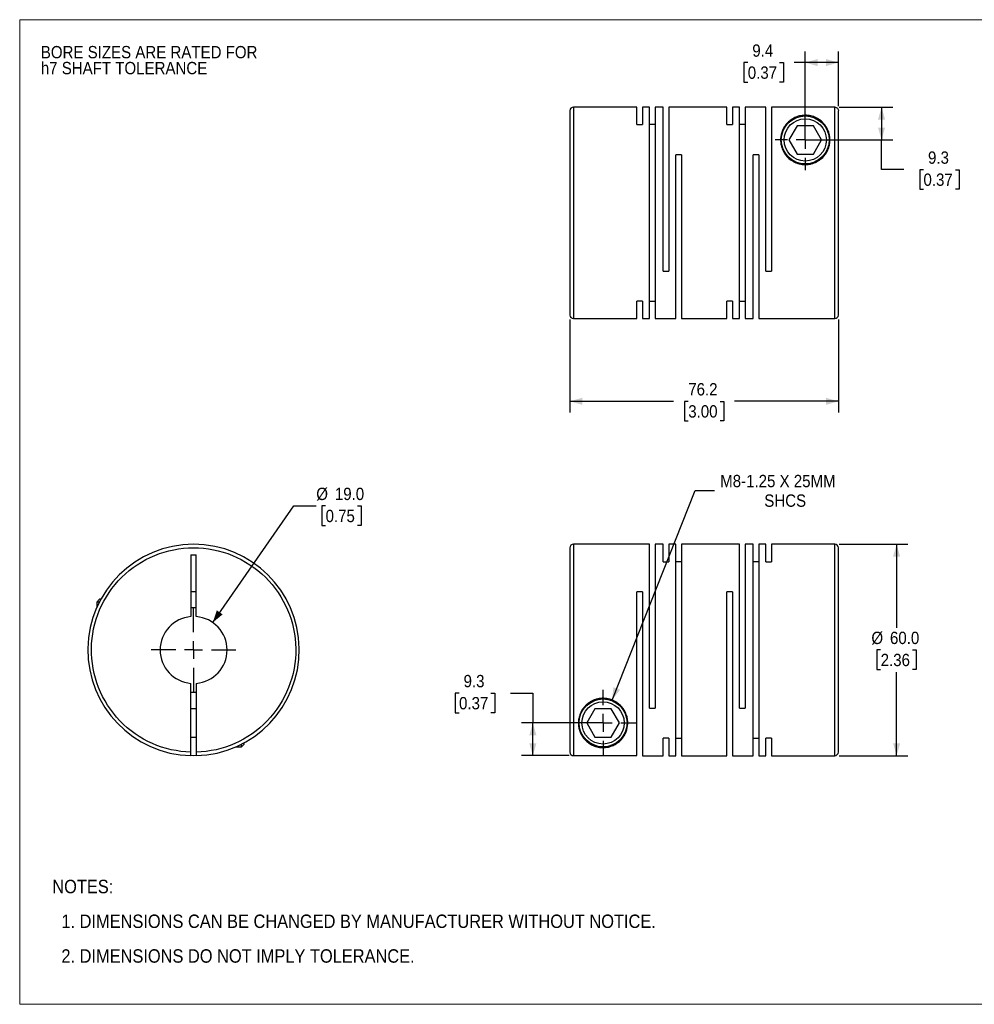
# Model space of a CAD drawing. Header units: millimetres. Extents: x 0 to 432, y 0 to 279.
# Tile 1 of 2: x 0 to 271, y 0 to 279. Entities that reach past the tile are written whole.
import ezdxf

# ---------------------------------------------------------------- set-up
doc = ezdxf.new("R2010")
doc.units = ezdxf.units.MM
doc.linetypes.add('SLD-Solid', pattern=[0])
doc.layers.add('SLD-0', color=7, linetype='SLD-Solid', lineweight=25)
doc.layers.add('TEXT', color=140, linetype='SLD-Solid', lineweight=25)
doc.styles.add('SLDTEXTSTYLE0', font='GOTHIC.TTF', dxfattribs={"width": 0.913})
doc.dimstyles.new('SLDDIMSTYLE0', dxfattribs={"dimtxt": 3.5, "dimasz": 3.5, "dimexe": 0, "dimexo": 0.0625, "dimgap": 0.875, "dimtad": 0, "dimtih": 1, "dimtoh": 1, "dimdec": 1, "dimrnd": 1e-09, "dimzin": 4, "dimdsep": 46, "dimtxsty": 'SLDTEXTSTYLE0', "dimsah": 1, "dimcen": 0, "dimadec": 0, "dimazin": 1, "dimtfac": 1, "dimtdec": 1, "dimtofl": 0, "dimtmove": 0, "dimatfit": 3, "dimfxl": 0, "dimfrac": 2, "dimtolj": 1, "dimtzin": 12, "dimarcsym": 0})
doc.dimstyles.new('SLDDIMSTYLE1', dxfattribs={"dimtxt": 3.5, "dimasz": 3.5, "dimexe": 0, "dimexo": 0.0625, "dimgap": 0.875, "dimtad": 0, "dimtih": 1, "dimtoh": 1, "dimdec": 1, "dimrnd": 1e-09, "dimzin": 4, "dimdsep": 46, "dimtxsty": 'SLDTEXTSTYLE0', "dimsah": 1, "dimcen": 0.09, "dimadec": 0, "dimazin": 1, "dimtfac": 1, "dimtdec": 1, "dimtofl": 0, "dimtmove": 0, "dimatfit": 3, "dimfxl": 0, "dimfrac": 2, "dimtolj": 1, "dimtzin": 12, "dimarcsym": 0})
doc.dimstyles.new('SLDDIMSTYLE2', dxfattribs={"dimtxt": 3.5, "dimasz": 3.5, "dimexe": 0, "dimexo": 0.0625, "dimgap": 0.875, "dimtad": 0, "dimtih": 1, "dimtoh": 1, "dimdec": 1, "dimrnd": 1e-09, "dimzin": 12, "dimdsep": 46, "dimtxsty": 'SLDTEXTSTYLE0', "dimsah": 1, "dimcen": 0.09, "dimadec": 0, "dimazin": 3, "dimtfac": 1, "dimtdec": 1, "dimtofl": 0, "dimtmove": 0, "dimatfit": 3, "dimfxl": 0, "dimfrac": 2, "dimtolj": 1, "dimtzin": 12, "dimarcsym": 0})
doc.dimstyles.new('SLDDIMSTYLE3', dxfattribs={"dimtxt": 3.5, "dimasz": 3.5, "dimexe": 0, "dimexo": 0.0625, "dimgap": 0.875, "dimtad": 0, "dimtih": 1, "dimtoh": 1, "dimdec": 1, "dimrnd": 1e-09, "dimzin": 12, "dimdsep": 46, "dimtxsty": 'SLDTEXTSTYLE0', "dimsah": 1, "dimcen": 0, "dimadec": 0, "dimazin": 3, "dimtfac": 1, "dimtdec": 1, "dimtofl": 0, "dimtmove": 0, "dimatfit": 3, "dimfxl": 0, "dimfrac": 2, "dimtolj": 1, "dimtzin": 12, "dimarcsym": 0})

# ---------------------------------------------------------------- blocks, each defined once
blk = doc.blocks.new('Block2')
at = {"color": 7, "linetype": 'SLD-Solid', "lineweight": 18}
for p, q in [((0, 279.4), (431.8, 279.4)), ((0, 279.4), (0, 0)), ((431.8, 279.4), (431.8, 0)), ((0, 0), (431.8, 0))]:
    blk.add_line(p, q, dxfattribs=at)
blk = doc.blocks.new('SW_NOTE_0_2')
at = {"layer": 'SLD-0', "color": 0, "char_height": 3.5, "attachment_point": 1, "style": 'SLDTEXTSTYLE0'}
for s, insert in [('BORE SIZES ARE RATED FOR ', (0, 4.47)), ('h7 SHAFT TOLERANCE', (0, -0.05))]:
    blk.add_mtext(s, dxfattribs=dict(at, insert=insert))
blk = doc.blocks.new('SW_NOTE_0_3')
at = {"layer": 'TEXT', "color": 0, "char_height": 3.81, "attachment_point": 1, "style": 'SLDTEXTSTYLE0'}
for s, insert in [('NOTES:', (0, 4.87)), ('  1. DIMENSIONS CAN BE CHANGED BY MANUFACTURER WITHOUT NOTICE.', (0, -4.99)), ('  2. DIMENSIONS DO NOT IMPLY TOLERANCE.', (0, -14.84))]:
    blk.add_mtext(s, dxfattribs=dict(at, insert=insert))
blk = doc.blocks.new('_D')
at = {"layer": 'SLD-0'}
for p, q in [((54.8, 108.34), (77.85, 141.41)), ((77.85, 141.41), (84.2, 141.41)), ((86.84, 141.41), (85.78, 141.41)), ((85.78, 141.41), (85.78, 135.86)), ((95.89, 141.41), (96.96, 141.41)), ((96.96, 141.41), (96.96, 135.86)), ((85.78, 135.86), (86.84, 135.86)), ((96.96, 135.86), (95.89, 135.86))]:
    blk.add_line(p, q, dxfattribs=at)
blk.add_solid([(54.8, 108.34), (57.62, 110.64), (55.98, 111.78)], dxfattribs=at)
at = {"layer": 'SLD-0', "char_height": 3.5, "attachment_point": 1, "style": 'SLDTEXTSTYLE0'}
for s, insert in [('%%c', (84.2, 146.59)), ('19.0', (89.48, 146.59)), ('0.75', (86.84, 140.33))]:
    blk.add_mtext(s, dxfattribs=dict(at, insert=insert))
blk = doc.blocks.new('SW_CENTERMARKSYMBOL_0')
at = {"layer": 'SLD-0', "color": 0}
for p, q in [((0, 5.08), (0, 12.04)), ((-5.08, 0), (-12.04, 0)), ((0, 0), (-2.54, 0)), ((0, 0), (0, 2.54)), ((0, 0), (0, -2.54)), ((0, 0), (2.54, 0)), ((5.08, 0), (12.04, 0)), ((0, -5.08), (0, -12.04))]:
    blk.add_line(p, q, dxfattribs=at)
blk = doc.blocks.new('_D_1')
at = {"layer": 'SLD-0'}
for p, q in [((232.69, 130.55), (252.14, 130.55)), ((248.96, 130.55), (248.96, 106.81)), ((244.43, 100.55), (243.37, 100.55)), ((243.37, 100.55), (243.37, 94.99)), ((253.49, 100.55), (254.55, 100.55)), ((254.55, 100.55), (254.55, 94.99)), ((243.37, 94.99), (244.43, 94.99)), ((248.96, 70.55), (248.96, 94.28)), ((254.55, 94.99), (253.49, 94.99)), ((232.69, 70.55), (252.14, 70.55))]:
    blk.add_line(p, q, dxfattribs=at)
for points in [[(248.96, 130.55), (247.96, 127.05), (249.96, 127.05)], [(248.96, 70.55), (249.96, 74.05), (247.96, 74.05)]]:
    blk.add_solid(points, dxfattribs=at)
at = {"layer": 'SLD-0', "char_height": 3.5, "attachment_point": 1, "style": 'SLDTEXTSTYLE0'}
for s, insert in [('%%c', (241.8, 105.73)), ('60.0', (247.07, 105.73)), ('2.36', (244.43, 99.46))]:
    blk.add_mtext(s, dxfattribs=dict(at, insert=insert))
blk = doc.blocks.new('_D_2')
at = {"layer": 'SLD-0'}
for p, q in [((124.73, 88.28), (123.66, 88.28)), ((123.66, 88.28), (123.66, 82.73)), ((133.78, 88.28), (134.85, 88.28)), ((134.85, 88.28), (134.85, 82.73)), ((139.34, 88.31), (145.69, 88.31)), ((145.69, 88.31), (145.69, 79.85)), ((123.66, 82.73), (124.73, 82.73)), ((134.85, 82.73), (133.78, 82.73)), ((164.35, 79.85), (142.51, 79.85)), ((145.69, 70.56), (145.69, 79.85)), ((155.95, 70.56), (142.51, 70.56))]:
    blk.add_line(p, q, dxfattribs=at)
for points in [[(145.69, 79.85), (144.69, 76.35), (146.69, 76.35)], [(145.69, 70.56), (146.69, 74.06), (144.69, 74.06)]]:
    blk.add_solid(points, dxfattribs=at)
at = {"layer": 'SLD-0', "char_height": 3.5, "attachment_point": 1, "style": 'SLDTEXTSTYLE0'}
for s, insert in [('9.3', (126.02, 93.47)), ('0.37', (124.73, 87.2))]:
    blk.add_mtext(s, dxfattribs=dict(at, insert=insert))
blk = doc.blocks.new('_D_3')
at = {"layer": 'SLD-0'}
for p, q in [((168.2, 86.35), (191.73, 145.77)), ((191.73, 145.77), (197.29, 145.77))]:
    blk.add_line(p, q, dxfattribs=at)
blk.add_solid([(168.2, 86.35), (170.42, 89.24), (168.56, 89.98)], dxfattribs=at)
at = {"layer": 'SLD-0', "char_height": 3.5, "attachment_point": 1, "style": 'SLDTEXTSTYLE0'}
for s, insert in [('M8-1.25 X 25MM', (198.87, 150.24)), ('SHCS', (211.39, 144.68))]:
    blk.add_mtext(s, dxfattribs=dict(at, insert=insert))
blk = doc.blocks.new('SW_CENTERMARKSYMBOL_1')
at = {"layer": 'SLD-0', "color": 0}
for p, q in [((0, 5.08), (0, 9.34)), ((-5.08, 0), (-9.34, 0)), ((0, 0), (-2.54, 0)), ((0, 0), (0, 2.54)), ((0, 0), (0, -2.54)), ((0, 0), (2.54, 0)), ((5.08, 0), (9.34, 0)), ((0, -5.08), (0, -9.34))]:
    blk.add_line(p, q, dxfattribs=at)
blk = doc.blocks.new('_D_5')
at = {"layer": 'SLD-0'}
for p, q in [((156.22, 194.31), (156.22, 167.94)), ((232.42, 194.31), (232.42, 167.94)), ((156.22, 171.11), (185.66, 171.11)), ((189.8, 171.09), (188.73, 171.09)), ((188.73, 171.09), (188.73, 165.53)), ((198.85, 171.09), (199.92, 171.09)), ((199.92, 171.09), (199.92, 165.53)), ((232.42, 171.11), (202.98, 171.11)), ((188.73, 165.53), (189.8, 165.53)), ((199.92, 165.53), (198.85, 165.53))]:
    blk.add_line(p, q, dxfattribs=at)
for points in [[(156.22, 171.11), (159.72, 170.11), (159.72, 172.11)], [(232.42, 171.11), (228.92, 172.11), (228.92, 170.11)]]:
    blk.add_solid(points, dxfattribs=at)
at = {"layer": 'SLD-0', "char_height": 3.5, "attachment_point": 1, "style": 'SLDTEXTSTYLE0'}
for s, insert in [('76.2', (189.8, 176.27)), ('3.00', (189.8, 170))]:
    blk.add_mtext(s, dxfattribs=dict(at, insert=insert))
blk = doc.blocks.new('_D_6')
at = {"layer": 'SLD-0'}
for p, q in [((232.69, 254.57), (247.85, 254.57)), ((244.68, 254.57), (244.68, 245.28)), ((224.29, 245.28), (247.85, 245.28)), ((244.68, 236.86), (244.68, 245.28)), ((251.03, 236.86), (244.68, 236.86)), ((256.58, 236.83), (255.51, 236.83)), ((255.51, 236.83), (255.51, 231.28)), ((265.63, 236.83), (266.7, 236.83)), ((266.7, 236.83), (266.7, 231.28)), ((255.51, 231.28), (256.58, 231.28)), ((266.7, 231.28), (265.63, 231.28))]:
    blk.add_line(p, q, dxfattribs=at)
for points in [[(244.68, 254.57), (243.68, 251.07), (245.68, 251.07)], [(244.68, 245.28), (245.68, 248.78), (243.68, 248.78)]]:
    blk.add_solid(points, dxfattribs=at)
at = {"layer": 'SLD-0', "char_height": 3.5, "attachment_point": 1, "style": 'SLDTEXTSTYLE0'}
for s, insert in [('9.3', (257.87, 242.02)), ('0.37', (256.58, 235.75))]:
    blk.add_mtext(s, dxfattribs=dict(at, insert=insert))
blk = doc.blocks.new('_D_7')
at = {"layer": 'SLD-0'}
for p, q in [((223.02, 246.55), (223.02, 270.42)), ((232.42, 254.84), (232.42, 270.42)), ((206.7, 267.21), (205.63, 267.21)), ((205.63, 267.21), (205.63, 261.66)), ((215.75, 267.21), (216.82, 267.21)), ((216.82, 267.21), (216.82, 261.66)), ((223.02, 267.24), (219.89, 267.24)), ((232.42, 267.24), (223.02, 267.24)), ((205.63, 261.66), (206.7, 261.66)), ((216.82, 261.66), (215.75, 261.66))]:
    blk.add_line(p, q, dxfattribs=at)
for points in [[(223.02, 267.24), (226.52, 266.24), (226.52, 268.24)], [(232.42, 267.24), (228.92, 268.24), (228.92, 266.24)]]:
    blk.add_solid(points, dxfattribs=at)
at = {"layer": 'SLD-0', "char_height": 3.5, "attachment_point": 1, "style": 'SLDTEXTSTYLE0'}
for s, insert in [('9.4', (207.99, 272.39)), ('0.37', (206.7, 266.13))]:
    blk.add_mtext(s, dxfattribs=dict(at, insert=insert))
blk = doc.blocks.new('SW_CENTERMARKSYMBOL_3')
at = {"layer": 'SLD-0', "color": 0}
for p, q in [((0, 5.08), (0, 8.54)), ((-5.08, 0), (-8.54, 0)), ((0, 0), (-2.54, 0)), ((0, 0), (0, 2.54)), ((0, 0), (0, -2.54)), ((0, 0), (2.54, 0)), ((5.08, 0), (8.54, 0)), ((0, -5.08), (0, -8.54))]:
    blk.add_line(p, q, dxfattribs=at)

msp = doc.modelspace()

# ---------------------------------------------------------------- linework, layer by layer
for p, q in [((175.22, 254.58), (157.22, 254.58)), ((157.22, 254.58), (157.22, 194.58)), ((175.22, 249.63), (175.22, 254.58)), ((178.82, 254.58), (176.82, 254.58)), ((176.82, 254.58), (176.82, 249.63)), ((178.82, 194.58), (178.82, 254.58)), ((182.72, 254.58), (180.42, 254.58)), ((180.42, 254.58), (180.42, 194.58)), ((182.72, 208.08), (182.72, 254.58)), ((200.72, 254.58), (184.32, 254.58)), ((184.32, 254.58), (184.32, 208.08)), ((200.72, 249.63), (200.72, 254.58)), ((204.32, 254.58), (202.32, 254.58)), ((202.32, 254.58), (202.32, 249.63)), ((204.32, 194.58), (204.32, 254.58)), ((211.82, 254.58), (205.92, 254.58)), ((205.92, 254.58), (205.92, 194.58)), ((211.82, 208.08), (211.82, 254.58)), ((213.42, 254.57), (213.42, 208.08)), ((231.42, 254.57), (213.42, 254.57)), ((231.42, 194.58), (231.42, 254.57)), ((175.22, 249.63), (176.82, 249.63)), ((180.42, 249.63), (178.82, 249.63)), ((200.72, 249.63), (202.32, 249.63)), ((205.92, 249.63), (204.32, 249.63)), ((220.71, 249.28), (218.4, 245.28)), ((225.33, 249.28), (220.71, 249.28)), ((227.64, 245.28), (225.33, 249.28)), ((218.4, 245.28), (220.71, 241.28)), ((225.33, 241.28), (227.64, 245.28)), ((186.32, 194.58), (186.32, 241.08)), ((187.92, 241.08), (186.32, 241.08)), ((187.92, 241.08), (187.92, 194.58)), ((208.22, 194.58), (208.22, 241.08)), ((209.82, 241.08), (208.22, 241.08)), ((209.82, 241.08), (209.82, 194.58)), ((220.71, 241.28), (225.33, 241.28)), ((182.72, 208.08), (184.32, 208.08)), ((211.82, 208.08), (213.42, 208.08)), ((176.82, 199.52), (175.22, 199.52)), ((175.22, 194.58), (175.22, 199.52)), ((176.82, 199.52), (176.82, 194.58)), ((178.82, 199.52), (180.42, 199.52)), ((202.32, 199.52), (200.72, 199.52)), ((200.72, 194.58), (200.72, 199.52)), ((202.32, 199.52), (202.32, 194.58)), ((204.32, 199.52), (205.92, 199.52)), ((157.22, 194.58), (175.22, 194.58)), ((176.82, 194.58), (178.82, 194.58)), ((180.42, 194.58), (186.32, 194.58)), ((187.92, 194.58), (200.72, 194.58)), ((202.32, 194.58), (204.32, 194.58)), ((205.92, 194.58), (208.22, 194.58)), ((209.82, 194.58), (231.42, 194.58)), ((178.82, 130.55), (157.22, 130.55)), ((157.22, 130.55), (157.22, 70.56)), ((178.82, 84.05), (178.82, 130.55)), ((182.72, 130.55), (180.42, 130.55)), ((180.42, 130.55), (180.42, 84.05)), ((182.72, 125.6), (182.72, 130.55)), ((186.32, 130.55), (184.32, 130.55)), ((184.32, 130.55), (184.32, 125.6)), ((186.32, 70.55), (186.32, 130.55)), ((204.32, 130.55), (187.92, 130.55)), ((187.92, 130.55), (187.92, 70.55)), ((204.32, 84.05), (204.32, 130.55)), ((208.22, 130.55), (205.92, 130.55)), ((205.92, 130.55), (205.92, 84.05)), ((208.22, 70.55), (208.22, 130.55)), ((211.82, 130.55), (209.82, 130.55)), ((209.82, 130.55), (209.82, 70.55)), ((211.82, 125.6), (211.82, 130.55)), ((231.42, 130.55), (213.42, 130.55)), ((213.42, 130.55), (213.42, 125.6)), ((231.42, 70.55), (231.42, 130.55)), ((48.62, 127.55), (50.12, 127.55)), ((48.62, 127.55), (48.62, 110.02)), ((50.12, 110.02), (50.12, 127.55)), ((182.72, 125.6), (184.32, 125.6)), ((187.92, 125.6), (186.32, 125.6)), ((209.82, 125.6), (208.22, 125.6)), ((211.82, 125.6), (213.42, 125.6)), ((22.67, 114.95), (21.87, 114.15)), ((23.05, 114.95), (22.67, 114.95)), ((50.12, 117.05), (48.62, 117.05)), ((176.82, 117.05), (175.22, 117.05)), ((175.22, 70.56), (175.22, 117.05)), ((176.82, 117.05), (176.82, 70.55)), ((202.32, 117.05), (200.72, 117.05)), ((200.72, 70.55), (200.72, 117.05)), ((202.32, 117.05), (202.32, 70.55)), ((21.87, 114.15), (21.87, 112.54)), ((22.63, 114.15), (21.87, 114.15)), ((48.62, 71.56), (48.62, 91.08)), ((50.12, 91.08), (50.12, 71.56)), ((50.12, 83.85), (48.62, 83.85)), ((163.31, 83.85), (161, 79.85)), ((167.93, 83.85), (163.31, 83.85)), ((170.24, 79.85), (167.93, 83.85)), ((178.82, 84.05), (180.42, 84.05)), ((204.32, 84.05), (205.92, 84.05)), ((161, 79.85), (163.31, 75.85)), ((167.93, 75.85), (170.24, 79.85)), ((48.62, 75.85), (50.12, 75.85)), ((163.31, 75.85), (167.93, 75.85)), ((182.72, 70.55), (182.72, 75.49)), ((184.32, 75.49), (182.72, 75.49)), ((184.32, 75.49), (184.32, 70.55)), ((186.32, 75.49), (187.92, 75.49)), ((208.22, 75.49), (209.82, 75.49)), ((213.42, 75.49), (211.82, 75.49)), ((211.82, 70.55), (211.82, 75.49)), ((213.42, 75.49), (213.42, 70.55)), ((61.36, 73.05), (62.97, 73.05)), ((62.97, 73.05), (63.77, 73.85)), ((62.97, 73.05), (62.97, 73.81)), ((63.77, 73.85), (63.77, 74.23)), ((157.22, 70.56), (175.22, 70.56)), ((176.82, 70.55), (182.72, 70.55)), ((184.32, 70.55), (186.32, 70.55)), ((187.92, 70.55), (200.72, 70.55)), ((202.32, 70.55), (208.22, 70.55)), ((209.82, 70.55), (211.82, 70.55)), ((213.42, 70.55), (231.42, 70.55))]:
    msp.add_line(p, q)
at = {"flags": 128}
msp.add_lwpolyline([(50.12, 70.56), (49.37, 70.55), (48.62, 70.56)], dxfattribs=at)
for centre, radius in [((223.02, 245.28), 6.8), ((223.02, 245.28), 6), ((165.62, 79.85), 6.8), ((165.62, 79.85), 6)]:
    msp.add_circle(centre, radius)
for centre, radius, start, end in [((157.22, 253.58), 1, 90, 180), ((157.22, 195.58), 1, 180, 270), ((231.42, 195.58), 1, 270, 0), ((49.37, 100.55), 30, 271.4325, 268.5675), ((157.22, 129.55), 1, 90, 180), ((231.42, 129.55), 1, 0, 90), ((49.37, 100.55), 12, 86.4167, 93.5833), ((49.37, 100.55), 9.5, 94.5281, 265.4719), ((49.37, 100.55), 9.5, 274.5281, 85.4719), ((49.37, 100.55), 12, 266.4167, 273.5833), ((231.42, 71.55), 1, 270, 0)]:
    msp.add_arc(centre, radius, start, end)
for points, knots in [([(231.42, 254.57), (231.56, 254.57), (231.68, 254.54), (231.93, 254.44), (232.04, 254.37), (232.31, 254.09), (232.42, 253.83), (232.42, 253.57)], [0, 0, 0, 0, 0.25, 0.25, 0.5, 0.5, 1, 1, 1, 1]), ([(156.22, 253.57), (156.22, 253.57), (156.22, 253.59), (156.22, 253.49), (156.22, 253.24), (156.22, 252.82), (156.22, 252.22), (156.22, 251.49), (156.22, 250.66), (156.22, 249.76), (156.22, 248.56), (156.22, 246.99), (156.22, 245.21), (156.22, 243.51), (156.22, 241.97), (156.22, 240.36), (156.22, 238.69), (156.22, 236.96), (156.22, 235.09), (156.22, 233.08), (156.22, 230.94), (156.22, 228.8), (156.22, 226.69), (156.22, 224.58), (156.22, 222.47), (156.22, 220.35), (156.22, 218.22), (156.22, 216.08), (156.22, 214.06), (156.22, 212.19), (156.22, 210.47), (156.22, 208.52), (156.22, 206.39), (156.22, 204.42), (156.22, 202.83), (156.22, 201.57), (156.22, 200.43), (156.22, 199.4), (156.22, 198.49), (156.22, 197.66), (156.22, 196.93), (156.22, 196.34), (156.22, 195.92), (156.22, 195.67), (156.22, 195.56), (156.22, 195.59), (156.22, 195.59)], [0, 0, 0, 0, 0.004116, 0.027255, 0.050368, 0.074219, 0.098691, 0.123203, 0.144472, 0.165695, 0.186968, 0.219506, 0.25205, 0.273763, 0.295429, 0.317148, 0.338416, 0.359639, 0.380912, 0.405419, 0.429893, 0.453744, 0.476855, 0.5, 0.52314, 0.546252, 0.570103, 0.594575, 0.619088, 0.640356, 0.661579, 0.682852, 0.71539, 0.747934, 0.769648, 0.791313, 0.813032, 0.8343, 0.855523, 0.876797, 0.901303, 0.925777, 0.949628, 0.972739, 0.995884, 1, 1, 1, 1]), ([(223.42, 252.27), (223.57, 252.26), (223.71, 252.25), (223.99, 252.21), (224.12, 252.19), (224.52, 252.12), (224.76, 252.06), (225.23, 251.92), (225.45, 251.85), (225.87, 251.68), (226.07, 251.58), (226.63, 251.29), (226.97, 251.08), (227.58, 250.61), (227.86, 250.35), (228.37, 249.81), (228.61, 249.52), (229.02, 248.91), (229.2, 248.59), (229.52, 247.91), (229.65, 247.56), (229.81, 247), (229.86, 246.81), (229.93, 246.42), (229.96, 246.22), (230.03, 245.62), (230.04, 245.21), (229.98, 244.36), (229.91, 243.92), (229.67, 243.04), (229.51, 242.6), (229.19, 241.95), (229.06, 241.73), (228.8, 241.31), (228.65, 241.1), (228.17, 240.5), (227.79, 240.12), (227.15, 239.62), (226.92, 239.46), (226.45, 239.17), (226.2, 239.03), (225.69, 238.8), (225.43, 238.7), (224.88, 238.52), (224.6, 238.45), (223.75, 238.29), (223.18, 238.26), (222.31, 238.31), (222.02, 238.34), (221.46, 238.45), (221.18, 238.52), (220.64, 238.69), (220.37, 238.79), (219.86, 239.03), (219.61, 239.16), (218.91, 239.59), (218.48, 239.92), (217.72, 240.68), (217.4, 241.08), (216.86, 241.92), (216.64, 242.36), (216.31, 243.23), (216.2, 243.67), (216.09, 244.32), (216.06, 244.54), (216.03, 244.96), (216.02, 245.17), (216.03, 245.79), (216.07, 246.19), (216.22, 246.97), (216.32, 247.34), (216.59, 248.06), (216.74, 248.39), (217.11, 249.04), (217.31, 249.34), (217.77, 249.92), (218.02, 250.19), (218.58, 250.7), (218.89, 250.94), (219.55, 251.37), (219.92, 251.57), (220.54, 251.83), (220.76, 251.91), (221.22, 252.05), (221.47, 252.11), (221.99, 252.21), (222.27, 252.24), (222.84, 252.28), (223.13, 252.28), (223.42, 252.27)], [0, 0, 0, 0, 0.007813, 0.007813, 0.015625, 0.015625, 0.03125, 0.03125, 0.046875, 0.046875, 0.0625, 0.0625, 0.09375, 0.09375, 0.125, 0.125, 0.15625, 0.15625, 0.1875, 0.1875, 0.21875, 0.21875, 0.234375, 0.234375, 0.25, 0.25, 0.28125, 0.28125, 0.3125, 0.3125, 0.34375, 0.34375, 0.359375, 0.359375, 0.375, 0.375, 0.40625, 0.40625, 0.421875, 0.421875, 0.4375, 0.4375, 0.453125, 0.453125, 0.46875, 0.46875, 0.5, 0.5, 0.515625, 0.515625, 0.53125, 0.53125, 0.546875, 0.546875, 0.5625, 0.5625, 0.59375, 0.59375, 0.625, 0.625, 0.65625, 0.65625, 0.6875, 0.6875, 0.703125, 0.703125, 0.71875, 0.71875, 0.75, 0.75, 0.78125, 0.78125, 0.8125, 0.8125, 0.84375, 0.84375, 0.875, 0.875, 0.90625, 0.90625, 0.9375, 0.9375, 0.953125, 0.953125, 0.96875, 0.96875, 0.984375, 0.984375, 1, 1, 1, 1]), ([(232.42, 195.58), (232.42, 195.58), (232.42, 198.58), (232.42, 209.3), (232.42, 216.58), (232.42, 231.83), (232.42, 239.19), (232.42, 250.18), (232.42, 253.37), (232.42, 253.57)], [0, 0, 0, 0, 0.25, 0.25, 0.5, 0.5, 0.75, 0.75, 1, 1, 1, 1]), ([(48.62, 71.56), (41, 71.75), (33.76, 74.95), (23.18, 85.94), (20.27, 93.3), (20.47, 108.55), (23.57, 115.83), (34.42, 126.54), (41.74, 129.55), (56.99, 129.55), (64.31, 126.54), (75.17, 115.83), (78.27, 108.55), (78.47, 93.3), (75.56, 85.94), (64.98, 74.95), (57.74, 71.75), (50.12, 71.56)], [0, 0, 0, 0, 0.125, 0.125, 0.25, 0.25, 0.375, 0.375, 0.5, 0.5, 0.625, 0.625, 0.75, 0.75, 0.875, 0.875, 1, 1, 1, 1]), ([(156.22, 129.55), (156.22, 129.55), (156.22, 126.54), (156.22, 115.83), (156.22, 108.55), (156.22, 93.3), (156.22, 85.94), (156.22, 74.95), (156.22, 71.75), (156.22, 71.56)], [0, 0, 0, 0, 0.25, 0.25, 0.5, 0.5, 0.75, 0.75, 1, 1, 1, 1]), ([(232.42, 71.56), (232.42, 71.55), (232.42, 71.53), (232.42, 71.64), (232.42, 71.88), (232.42, 72.31), (232.42, 72.9), (232.42, 73.63), (232.42, 74.46), (232.42, 75.37), (232.42, 76.57), (232.42, 78.13), (232.42, 79.92), (232.42, 81.61), (232.42, 83.15), (232.42, 84.77), (232.42, 86.44), (232.42, 88.16), (232.42, 90.03), (232.42, 92.05), (232.42, 94.19), (232.42, 96.32), (232.42, 98.44), (232.42, 100.55), (232.42, 102.65), (232.42, 104.77), (232.42, 106.91), (232.42, 109.05), (232.42, 111.06), (232.42, 112.93), (232.42, 114.65), (232.42, 116.61), (232.42, 118.74), (232.42, 120.71), (232.42, 122.29), (232.42, 123.55), (232.42, 124.7), (232.42, 125.72), (232.42, 126.63), (232.42, 127.46), (232.42, 128.19), (232.42, 128.78), (232.42, 129.21), (232.42, 129.46), (232.42, 129.56), (232.42, 129.54), (232.42, 129.54)], [0, 0, 0, 0, 0.0041157, 0.0272552, 0.0503678, 0.0742189, 0.0986911, 0.1232033, 0.1444715, 0.1656947, 0.1869681, 0.219506, 0.2520499, 0.2737634, 0.2954289, 0.3171476, 0.3384158, 0.359639, 0.3809123, 0.405419, 0.429893, 0.4537441, 0.4768548, 0.5, 0.5231395, 0.5462521, 0.5701033, 0.5945754, 0.6190877, 0.6403559, 0.6615791, 0.6828524, 0.7153904, 0.7479343, 0.7696477, 0.7913132, 0.8130319, 0.8343001, 0.8555233, 0.8767967, 0.9013034, 0.9257774, 0.9496284, 0.9727392, 0.9958843, 1, 1, 1, 1]), ([(172.15, 77.32), (172.01, 76.96), (171.85, 76.62), (171.47, 75.98), (171.26, 75.68), (170.79, 75.11), (170.53, 74.84), (170.11, 74.47), (169.96, 74.35), (169.64, 74.11), (169.48, 74), (168.96, 73.68), (168.59, 73.49), (167.96, 73.24), (167.73, 73.17), (167.25, 73.03), (167, 72.98), (166.46, 72.89), (166.18, 72.86), (165.74, 72.85), (165.6, 72.84), (165.31, 72.85), (165.16, 72.86), (164.88, 72.88), (164.74, 72.9), (164.47, 72.94), (164.34, 72.96), (163.96, 73.04), (163.72, 73.11), (163.03, 73.33), (162.63, 73.5), (161.9, 73.91), (161.57, 74.13), (160.97, 74.6), (160.69, 74.86), (160.19, 75.41), (159.97, 75.71), (159.36, 76.63), (159.05, 77.31), (158.8, 78.25), (158.76, 78.45), (158.69, 78.84), (158.67, 79.04), (158.61, 79.64), (158.61, 80.06), (158.69, 80.91), (158.77, 81.35), (159.03, 82.23), (159.2, 82.67), (159.66, 83.54), (159.93, 83.96), (160.44, 84.55), (160.62, 84.75), (161.01, 85.11), (161.21, 85.29), (161.65, 85.61), (161.88, 85.77), (162.36, 86.05), (162.61, 86.17), (163.13, 86.39), (163.4, 86.49), (163.95, 86.65), (164.23, 86.71), (165.09, 86.85), (165.66, 86.87), (166.53, 86.79), (166.82, 86.75), (167.37, 86.63), (167.65, 86.55), (168.18, 86.37), (168.45, 86.26), (168.95, 86.01), (169.2, 85.87), (169.65, 85.58), (169.87, 85.42), (170.29, 85.07), (170.48, 84.89), (171.03, 84.32), (171.34, 83.91), (171.86, 83.07), (172.07, 82.62), (172.38, 81.75), (172.48, 81.31), (172.58, 80.66), (172.6, 80.45), (172.62, 80.02), (172.63, 79.81), (172.59, 78.79), (172.43, 78.03), (172.15, 77.32)], [0, 0, 0, 0, 0.03125, 0.03125, 0.0625, 0.0625, 0.09375, 0.09375, 0.109375, 0.109375, 0.125, 0.125, 0.15625, 0.15625, 0.171875, 0.171875, 0.1875, 0.1875, 0.203125, 0.203125, 0.210938, 0.210938, 0.21875, 0.21875, 0.226563, 0.226563, 0.234375, 0.234375, 0.25, 0.25, 0.28125, 0.28125, 0.3125, 0.3125, 0.34375, 0.34375, 0.375, 0.375, 0.4375, 0.4375, 0.453125, 0.453125, 0.46875, 0.46875, 0.5, 0.5, 0.53125, 0.53125, 0.5625, 0.5625, 0.59375, 0.59375, 0.609375, 0.609375, 0.625, 0.625, 0.640625, 0.640625, 0.65625, 0.65625, 0.671875, 0.671875, 0.6875, 0.6875, 0.71875, 0.71875, 0.734375, 0.734375, 0.75, 0.75, 0.765625, 0.765625, 0.78125, 0.78125, 0.796875, 0.796875, 0.8125, 0.8125, 0.84375, 0.84375, 0.875, 0.875, 0.90625, 0.90625, 0.921875, 0.921875, 0.9375, 0.9375, 1, 1, 1, 1]), ([(48.62, 70.56), (48.62, 70.56), (48.62, 70.58), (48.62, 70.68), (48.62, 70.76), (48.62, 71.03), (48.62, 71.29), (48.62, 71.56)], [0, 0, 0, 0, 0.25, 0.25, 0.5, 0.5, 1, 1, 1, 1]), ([(50.12, 71.56), (50.12, 71.42), (50.12, 71.29), (50.12, 71.05), (50.12, 70.94), (50.12, 70.66), (50.12, 70.56), (50.12, 70.56)], [0, 0, 0, 0, 0.25, 0.25, 0.5, 0.5, 1, 1, 1, 1]), ([(156.22, 71.56), (156.22, 71.42), (156.25, 71.29), (156.35, 71.05), (156.42, 70.94), (156.7, 70.66), (156.96, 70.56), (157.22, 70.56)], [0, 0, 0, 0, 0.25, 0.25, 0.5, 0.5, 1, 1, 1, 1])]:
    msp.add_open_spline(points, degree=3, knots=knots)

# ---------------------------------------------------------------- block references
at = {"color": 7, "linetype": 'Continuous'}
msp.add_blockref('Block2', (0, 0), dxfattribs=at)
at = {"layer": 'SLD-0'}
for name, p in [('SW_NOTE_0_2', (6, 267.47)), ('SW_CENTERMARKSYMBOL_3', (223.02, 245.28)), ('SW_CENTERMARKSYMBOL_0', (49.37, 100.55)), ('SW_CENTERMARKSYMBOL_1', (165.62, 79.85))]:
    msp.add_blockref(name, p, dxfattribs=at)
at = {"layer": 'TEXT'}
msp.add_blockref('SW_NOTE_0_3', (9.26, 30.46), dxfattribs=at)

# ---------------------------------------------------------------- dimensions: what is measured, and where the dimension line sits
at = {"layer": 'SLD-0'}
for base, p1, p2, picture, middle in [((223.02, 267.24), (232.42, 253.57), (223.02, 245.28), '_D_7', (211.22, 267.24)), ((232.42, 171.11), (156.22, 195.58), (232.42, 195.58), '_D_5', (194.32, 171.11))]:
    dim = msp.add_linear_dim(base=base, p1=p1, p2=p2, dimstyle='SLDDIMSTYLE2', dxfattribs=at)
    dim.commit()
    dim.dimension.update_dxf_attribs({"geometry": picture, "text_midpoint": middle, "dimtype": 160})
for base, p1, p2, picture, middle in [((244.68, 245.28), (231.42, 254.57), (223.02, 245.28), '_D_6', (244.68, 236.86)), ((145.69, 79.85), (157.22, 70.56), (165.62, 79.85), '_D_2', (145.69, 88.31))]:
    dim = msp.add_linear_dim(base=base, p1=p1, p2=p2, angle=90, dimstyle='SLDDIMSTYLE2', dxfattribs=at)
    dim.commit()
    dim.dimension.update_dxf_attribs({"geometry": picture, "text_midpoint": middle, "dimtype": 160})
dim = msp.add_diameter_dim_2p(p1=(163.05, 73.34), p2=(168.2, 86.35), text='M8-1.25 X 25MM\\PSHCS', dimstyle='SLDDIMSTYLE3', override={"dimpost": '<>'}, dxfattribs=at)
dim.commit()
dim.dimension.update_dxf_attribs({"geometry": '_D_3', "text_midpoint": (217.2, 145.77), "dimtype": 163})
dim = msp.add_diameter_dim_2p(p1=(43.94, 92.75), p2=(54.8, 108.34), dimstyle='SLDDIMSTYLE0', dxfattribs=at)
dim.commit()
dim.dimension.update_dxf_attribs({"geometry": '_D', "text_midpoint": (91.37, 141.41), "dimtype": 163})
dim = msp.add_linear_dim(base=(248.96, 130.55), p1=(231.42, 70.55), p2=(231.42, 130.55), angle=90, text='%%c<>', dimstyle='SLDDIMSTYLE1', dxfattribs=at)
dim.commit()
dim.dimension.update_dxf_attribs({"geometry": '_D_1', "text_midpoint": (248.96, 100.55), "dimtype": 160})

doc.saveas('drawing.dxf')
